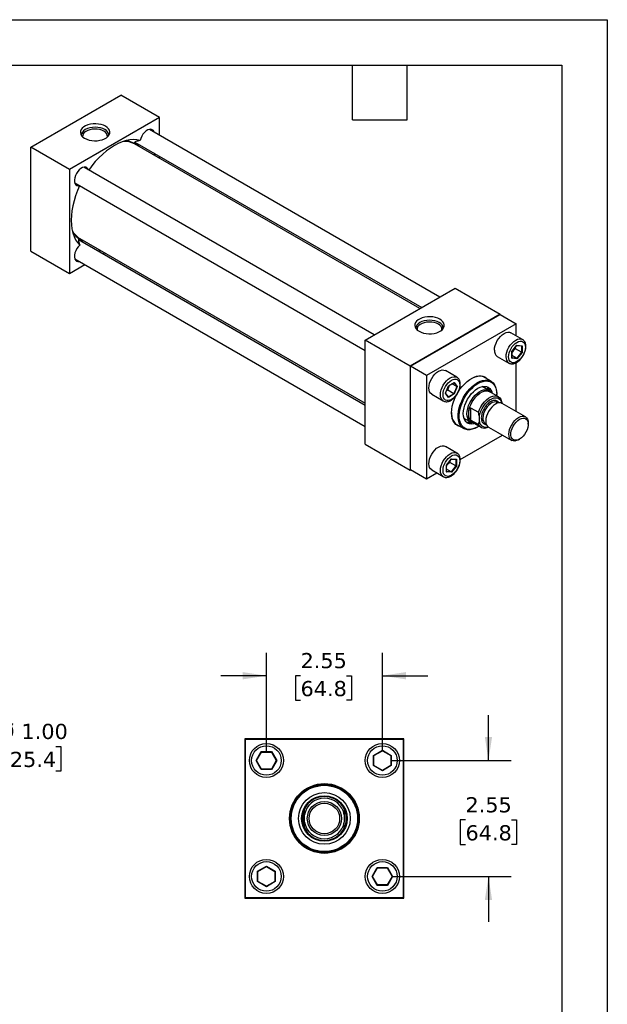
# Model space of a CAD drawing. Header units: inches. Extents: x 0 to 44, y 0 to 34.
# Tile 4 of 4: x 31.1 to 44, y 12.3 to 34. Entities that reach past the tile are written whole.
import ezdxf

# ---------------------------------------------------------------- set-up
doc = ezdxf.new("R2010")
doc.units = ezdxf.units.IN
doc.header["$LTSCALE"] = 4
doc.header["$MEASUREMENT"] = 0
doc.linetypes.add('SLD-Solid', pattern=[0])
doc.layers.add('DIMENSIONS', color=140, linetype='SLD-Solid', lineweight=25)
doc.layers.add('TEXT', color=140, linetype='SLD-Solid', lineweight=25)
doc.styles.add('SLDTEXTSTYLE0', font='VERDANA.TTF')
doc.dimstyles.new('SLDDIMSTYLE2', dxfattribs={"dimtxt": 0.339844, "dimasz": 0.52, "dimexe": 0, "dimexo": 0.0625, "dimgap": 0.084961, "dimtad": 0, "dimtih": 1, "dimtoh": 1, "dimrnd": 1e-09, "dimzin": 12, "dimdsep": 46, "dimtxsty": 'SLDTEXTSTYLE0', "dimsah": 1, "dimcen": 0.09, "dimadec": 0, "dimazin": 3, "dimtfac": 1, "dimtmove": 0, "dimatfit": 0, "dimfxl": 0, "dimfrac": 2, "dimtolj": 1, "dimtzin": 12, "dimarcsym": 0})
doc.dimstyles.new('SLDDIMSTYLE3', dxfattribs={"dimtxt": 0.339844, "dimasz": 0.52, "dimexe": 0, "dimexo": 0.0625, "dimgap": 0.084961, "dimtad": 0, "dimtih": 1, "dimtoh": 1, "dimrnd": 1e-09, "dimzin": 4, "dimdsep": 46, "dimtxsty": 'SLDTEXTSTYLE0', "dimsah": 1, "dimcen": 0.09, "dimadec": 0, "dimazin": 1, "dimtfac": 1, "dimtmove": 0, "dimatfit": 0, "dimfxl": 0, "dimfrac": 2, "dimtolj": 1, "dimtzin": 12, "dimarcsym": 0})

# ---------------------------------------------------------------- blocks, each defined once
blk = doc.blocks.new('_D_3')
at = {"layer": 'DIMENSIONS'}
for p, q in [((30.378, 18.013), (29.378, 18.013)), ((29.378, 18.013), (29.378, 16.93)), ((30.863, 18.013), (30.748, 18.013)), ((30.748, 18.013), (30.748, 17.473)), ((31.872, 18.013), (31.987, 18.013)), ((31.987, 18.013), (31.987, 17.473)), ((30.748, 17.473), (30.863, 17.473)), ((31.987, 17.473), (31.872, 17.473)), ((24.793, 16.93), (27.429, 16.93)), ((27.669, 16.93), (29.878, 16.93)), ((24.793, 15.93), (27.429, 15.93)), ((27.669, 15.93), (29.878, 15.93)), ((29.378, 15.93), (29.378, 14.93))]:
    blk.add_line(p, q, dxfattribs=at)
for points in [[(29.378, 16.93), (29.458, 17.45), (29.298, 17.45)], [(29.378, 15.93), (29.298, 15.41), (29.458, 15.41)]]:
    blk.add_solid(points, dxfattribs=at)
at = {"layer": 'DIMENSIONS', "char_height": 0.3333, "attachment_point": 1, "style": 'SLDTEXTSTYLE0'}
for s, insert in [('%%c', (30.606, 18.512)), ('1.00', (31.119, 18.512)), ('25.4', (30.863, 17.896))]:
    blk.add_mtext(s, dxfattribs=dict(at, insert=insert))
blk = doc.blocks.new('_D_6')
at = {"layer": 'DIMENSIONS'}
for p, q in [((36.504, 17.905), (36.504, 20.07)), ((39.054, 17.905), (39.054, 20.07)), ((36.504, 19.57), (35.504, 19.57)), ((37.255, 19.57), (37.141, 19.57)), ((37.141, 19.57), (37.141, 19.03)), ((38.265, 19.57), (38.379, 19.57)), ((38.379, 19.57), (38.379, 19.03)), ((39.054, 19.57), (40.054, 19.57)), ((37.141, 19.03), (37.255, 19.03)), ((38.379, 19.03), (38.265, 19.03))]:
    blk.add_line(p, q, dxfattribs=at)
for points in [[(36.504, 19.57), (35.984, 19.65), (35.984, 19.49)], [(39.054, 19.57), (39.574, 19.49), (39.574, 19.65)]]:
    blk.add_solid(points, dxfattribs=at)
at = {"layer": 'DIMENSIONS', "char_height": 0.3333, "attachment_point": 1, "style": 'SLDTEXTSTYLE0'}
for s, insert in [('2.55', (37.255, 20.07)), ('64.8', (37.255, 19.454))]:
    blk.add_mtext(s, dxfattribs=dict(at, insert=insert))
blk = doc.blocks.new('_D_7')
at = {"layer": 'DIMENSIONS'}
for p, q in [((41.387, 17.705), (41.387, 18.705)), ((39.254, 17.705), (41.887, 17.705)), ((40.882, 16.399), (40.768, 16.399)), ((40.768, 16.399), (40.768, 15.858)), ((41.892, 16.399), (42.006, 16.399)), ((42.006, 16.399), (42.006, 15.858)), ((40.768, 15.858), (40.882, 15.858)), ((42.006, 15.858), (41.892, 15.858)), ((39.254, 15.155), (41.887, 15.155)), ((41.387, 15.155), (41.387, 14.155))]:
    blk.add_line(p, q, dxfattribs=at)
for points in [[(41.387, 17.705), (41.467, 18.225), (41.307, 18.225)], [(41.387, 15.155), (41.307, 14.635), (41.467, 14.635)]]:
    blk.add_solid(points, dxfattribs=at)
at = {"layer": 'DIMENSIONS', "char_height": 0.3333, "attachment_point": 1, "style": 'SLDTEXTSTYLE0'}
for s, insert in [('2.55', (40.882, 16.898)), ('64.8', (40.882, 16.282))]:
    blk.add_mtext(s, dxfattribs=dict(at, insert=insert))

msp = doc.modelspace()

# ---------------------------------------------------------------- linework, layer by layer
at = {"color": 7, "linetype": 'SLD-Solid'}
for p, q in [((0, 34), (44, 34)), ((44, 34), (44, 0))]:
    msp.add_line(p, q, dxfattribs=at)
for p, q in [((31.322, 31.198), (33.302, 32.34)), ((34.151, 31.851), (33.302, 32.34)), ((34.151, 31.851), (32.171, 30.708)), ((34.151, 31.461), (34.151, 31.851)), ((40.319, 27.9), (33.931, 31.588)), ((32.171, 30.708), (31.322, 31.198)), ((31.322, 28.911), (31.322, 31.198)), ((39.876, 27.645), (33.602, 31.267)), ((33.613, 31.309), (39.919, 27.669)), ((34.151, 30.95), (34.151, 30.999)), ((38.876, 27.068), (32.488, 30.755)), ((32.171, 30.708), (32.171, 28.421)), ((32.288, 30.409), (38.676, 26.721)), ((38.676, 25.517), (32.372, 29.157)), ((32.402, 29.189), (38.676, 25.566)), ((31.322, 28.911), (32.171, 28.421)), ((32.908, 28.847), (32.951, 28.872)), ((32.171, 28.421), (32.508, 28.616)), ((32.288, 28.743), (38.676, 25.055)), ((38.676, 26.952), (40.656, 28.095)), ((40.656, 28.095), (41.646, 27.524)), ((41.646, 27.524), (39.666, 26.381)), ((39.672, 26.377), (41.641, 27.514)), ((41.641, 27.514), (41.994, 27.31)), ((41.646, 27.511), (41.646, 27.524)), ((41.994, 27.31), (40.026, 26.173)), ((41.994, 27.049), (41.994, 27.31)), ((42.136, 26.967), (41.881, 27.114)), ((38.676, 24.666), (38.676, 26.952)), ((39.666, 26.381), (38.676, 26.952)), ((41.903, 26.701), (42.014, 26.838)), ((41.903, 26.553), (41.903, 26.701)), ((41.905, 26.701), (42.013, 26.835)), ((41.905, 26.558), (41.905, 26.701)), ((41.978, 26.791), (41.981, 26.761)), ((42.116, 26.684), (41.981, 26.761)), ((42.116, 26.684), (42.009, 26.552)), ((42.012, 26.834), (42.117, 26.825)), ((42.014, 26.838), (42.125, 26.828)), ((42.125, 26.681), (42.014, 26.543)), ((42.116, 26.825), (42.116, 26.684)), ((42.125, 26.828), (42.125, 26.681)), ((41.581, 26.594), (41.836, 26.447)), ((42.014, 26.543), (41.903, 26.553)), ((42.009, 26.552), (41.905, 26.612)), ((42.009, 26.552), (41.905, 26.561)), ((41.994, 25.383), (41.994, 26.455)), ((39.666, 26.381), (39.666, 24.094)), ((40.026, 26.173), (39.672, 26.377)), ((39.672, 24.104), (39.672, 26.377)), ((40.693, 26.134), (40.439, 26.281)), ((40.026, 26.173), (40.026, 23.9)), ((40.508, 25.949), (40.635, 26.023)), ((40.508, 25.947), (40.632, 26.019)), ((40.689, 25.931), (40.585, 25.992)), ((40.629, 26.017), (40.689, 25.931)), ((40.635, 26.023), (40.699, 25.932)), ((40.689, 26.137), (40.693, 26.134)), ((41.444, 26.047), (41.26, 26.153)), ((40.444, 25.784), (40.508, 25.949)), ((40.508, 25.693), (40.444, 25.784)), ((40.446, 25.787), (40.508, 25.947)), ((40.507, 25.702), (40.446, 25.788)), ((40.494, 25.851), (40.466, 25.839)), ((40.628, 25.774), (40.494, 25.851)), ((40.628, 25.774), (40.506, 25.703)), ((40.689, 25.931), (40.628, 25.774)), ((40.699, 25.932), (40.635, 25.767)), ((41.397, 25.843), (41.248, 25.929)), ((41.606, 25.708), (41.416, 25.818)), ((40.139, 25.762), (40.393, 25.615)), ((40.635, 25.767), (40.508, 25.693)), ((41.568, 25.759), (41.568, 25.772)), ((41.585, 25.58), (41.578, 25.583)), ((41.604, 25.569), (41.585, 25.58)), ((42.199, 25.265), (41.691, 25.558)), ((40.957, 25.25), (40.957, 25.408)), ((40.993, 25.464), (41.165, 25.365)), ((40.993, 25.464), (40.993, 25.194)), ((40.848, 25.236), (40.997, 25.15)), ((41.165, 25.095), (40.993, 25.194)), ((41.029, 25.147), (41.219, 25.037)), ((41.187, 25.165), (41.187, 25.269)), ((42.261, 25.102), (42.261, 25.128)), ((40.661, 25.114), (40.844, 25.008)), ((41.144, 25.038), (41.155, 25.044)), ((41.319, 25.12), (41.338, 25.109)), ((41.391, 25.039), (41.899, 24.745)), ((41.581, 24.929), (41.836, 24.782)), ((40.766, 24.328), (41.694, 24.863)), ((41.84, 24.779), (41.836, 24.782)), ((42.049, 24.76), (42.071, 24.773)), ((38.676, 24.666), (39.666, 24.094)), ((40.693, 24.468), (40.439, 24.615)), ((40.461, 24.202), (40.571, 24.34)), ((40.463, 24.203), (40.571, 24.337)), ((40.535, 24.293), (40.539, 24.263)), ((40.673, 24.185), (40.539, 24.263)), ((40.57, 24.336), (40.675, 24.326)), ((40.571, 24.34), (40.682, 24.33)), ((40.673, 24.327), (40.673, 24.185)), ((40.682, 24.33), (40.682, 24.182)), ((39.666, 24.094), (39.678, 24.101)), ((39.672, 24.104), (40.026, 23.9)), ((40.139, 24.096), (40.393, 23.949)), ((40.461, 24.055), (40.461, 24.202)), ((40.571, 24.045), (40.461, 24.055)), ((40.463, 24.059), (40.463, 24.203)), ((40.567, 24.053), (40.463, 24.114)), ((40.567, 24.053), (40.463, 24.063)), ((40.673, 24.185), (40.567, 24.053)), ((40.682, 24.182), (40.571, 24.045)), ((40.026, 23.9), (40.252, 24.031)), ((36.029, 18.18), (36.029, 14.68)), ((39.529, 18.18), (36.029, 18.18)), ((36.039, 18.17), (36.039, 14.69)), ((39.519, 18.17), (36.039, 18.17)), ((39.519, 14.69), (39.519, 18.17)), ((39.529, 14.68), (39.529, 18.18)), ((36.278, 17.705), (36.391, 17.9)), ((36.288, 17.705), (36.396, 17.892)), ((36.391, 17.9), (36.617, 17.9)), ((36.396, 17.892), (36.391, 17.9)), ((36.396, 17.892), (36.613, 17.892)), ((36.617, 17.9), (36.613, 17.892)), ((36.613, 17.892), (36.721, 17.705)), ((36.617, 17.9), (36.73, 17.705)), ((38.859, 17.818), (39.054, 17.931)), ((38.859, 17.592), (38.859, 17.818)), ((38.859, 17.818), (38.867, 17.813)), ((38.867, 17.813), (39.054, 17.921)), ((38.867, 17.596), (38.867, 17.813)), ((39.054, 17.931), (39.25, 17.818)), ((39.054, 17.931), (39.054, 17.921)), ((39.054, 17.921), (39.242, 17.813)), ((39.242, 17.813), (39.25, 17.818)), ((39.242, 17.813), (39.242, 17.596)), ((39.25, 17.818), (39.25, 17.592)), ((36.391, 17.509), (36.278, 17.705)), ((36.278, 17.705), (36.288, 17.705)), ((36.396, 17.517), (36.288, 17.705)), ((36.721, 17.705), (36.613, 17.517)), ((36.73, 17.705), (36.617, 17.509)), ((36.73, 17.705), (36.721, 17.705)), ((38.859, 17.592), (38.867, 17.596)), ((39.054, 17.479), (38.859, 17.592)), ((39.054, 17.488), (38.867, 17.596)), ((39.242, 17.596), (39.054, 17.488)), ((39.25, 17.592), (39.054, 17.479)), ((39.25, 17.592), (39.242, 17.596)), ((36.391, 17.509), (36.396, 17.517)), ((36.617, 17.509), (36.391, 17.509)), ((36.613, 17.517), (36.396, 17.517)), ((36.617, 17.509), (36.613, 17.517)), ((39.054, 17.479), (39.054, 17.488)), ((37.31, 16.309), (37.31, 16.55)), ((37.342, 16.35), (37.342, 16.509)), ((38.217, 16.509), (38.217, 16.35)), ((38.248, 16.55), (38.248, 16.309)), ((36.309, 15.268), (36.504, 15.381)), ((36.504, 15.381), (36.7, 15.268)), ((36.504, 15.381), (36.504, 15.371)), ((36.309, 15.042), (36.309, 15.268)), ((36.309, 15.268), (36.317, 15.263)), ((36.317, 15.263), (36.504, 15.371)), ((36.317, 15.046), (36.317, 15.263)), ((36.504, 15.371), (36.692, 15.263)), ((36.7, 15.268), (36.692, 15.263)), ((36.692, 15.263), (36.692, 15.046)), ((36.7, 15.268), (36.7, 15.042)), ((38.828, 15.155), (38.941, 15.35)), ((38.838, 15.155), (38.946, 15.342)), ((38.941, 15.35), (39.167, 15.35)), ((38.941, 15.35), (38.946, 15.342)), ((38.946, 15.342), (39.163, 15.342)), ((39.167, 15.35), (39.163, 15.342)), ((39.163, 15.342), (39.271, 15.155)), ((39.167, 15.35), (39.28, 15.155)), ((36.317, 15.046), (36.309, 15.042)), ((36.504, 14.929), (36.309, 15.042)), ((36.504, 14.938), (36.317, 15.046)), ((36.692, 15.046), (36.504, 14.938)), ((36.7, 15.042), (36.504, 14.929)), ((36.7, 15.042), (36.692, 15.046)), ((38.941, 14.959), (38.828, 15.155)), ((38.828, 15.155), (38.838, 15.155)), ((38.946, 14.967), (38.838, 15.155)), ((38.941, 14.959), (38.946, 14.967)), ((39.167, 14.959), (38.941, 14.959)), ((39.163, 14.967), (38.946, 14.967)), ((39.271, 15.155), (39.163, 14.967)), ((39.163, 14.967), (39.167, 14.959)), ((39.28, 15.155), (39.167, 14.959)), ((39.28, 15.155), (39.271, 15.155)), ((36.504, 14.929), (36.504, 14.938)), ((36.029, 14.68), (39.529, 14.68)), ((36.039, 14.69), (39.519, 14.69))]:
    msp.add_line(p, q)
at = {"flags": 128}
for points in [[(32.966, 31.656), (32.92, 31.679), (32.868, 31.695), (32.811, 31.706), (32.752, 31.711), (32.692, 31.71), (32.634, 31.702), (32.579, 31.688), (32.529, 31.668), (32.487, 31.644), (32.453, 31.615), (32.429, 31.584), (32.415, 31.55), (32.413, 31.515), (32.421, 31.481), (32.44, 31.448), (32.469, 31.418), (32.507, 31.392), (32.553, 31.37), (32.606, 31.353), (32.662, 31.342), (32.722, 31.337), (32.781, 31.339), (32.84, 31.347), (32.894, 31.36), (32.944, 31.38), (32.986, 31.404), (33.02, 31.433), (33.044, 31.465), (33.058, 31.498), (33.061, 31.533), (33.052, 31.567), (33.033, 31.6), (33.004, 31.63), (32.966, 31.656)], [(32.951, 31.582), (32.905, 31.604), (32.853, 31.62), (32.796, 31.63), (32.737, 31.634), (32.678, 31.63), (32.621, 31.62), (32.568, 31.604), (32.522, 31.582), (32.485, 31.556), (32.457, 31.526), (32.439, 31.493), (32.434, 31.459), (32.434, 31.457)], [(32.931, 31.548), (32.888, 31.568), (32.839, 31.583), (32.785, 31.592), (32.73, 31.595), (32.674, 31.591), (32.622, 31.58), (32.574, 31.564), (32.533, 31.542), (32.5, 31.516), (32.476, 31.487), (32.464, 31.456), (32.462, 31.424)], [(34.034, 31.529), (34.033, 31.53), (34.018, 31.56), (33.995, 31.58), (33.966, 31.59), (33.932, 31.588), (33.896, 31.576), (33.859, 31.553), (33.823, 31.521), (33.79, 31.482), (33.763, 31.438), (33.742, 31.39), (33.728, 31.343)], [(33.728, 31.343), (33.656, 31.357), (33.58, 31.362), (33.501, 31.356), (33.418, 31.34), (33.334, 31.314), (33.248, 31.278), (33.161, 31.232), (33.074, 31.178), (32.988, 31.114), (32.904, 31.043), (32.821, 30.964), (32.742, 30.878), (32.666, 30.785), (32.597, 30.693)], [(34.062, 31.001), (34.047, 31.04), (34.037, 31.065)], [(32.591, 30.696), (32.58, 30.72), (32.559, 30.743), (32.532, 30.756), (32.499, 30.757), (32.463, 30.748), (32.426, 30.728), (32.39, 30.698), (32.356, 30.661), (32.327, 30.617), (32.304, 30.571), (32.289, 30.523), (32.281, 30.477), (32.282, 30.434), (32.292, 30.399), (32.31, 30.371), (32.335, 30.354), (32.365, 30.347), (32.391, 30.35)], [(32.397, 30.346), (32.351, 30.24), (32.309, 30.128), (32.274, 30.016), (32.247, 29.906), (32.227, 29.797), (32.215, 29.69), (32.211, 29.588), (32.215, 29.49), (32.227, 29.398), (32.247, 29.311), (32.274, 29.232), (32.309, 29.16), (32.351, 29.096), (32.4, 29.041)], [(32.4, 29.041), (32.365, 29.006), (32.335, 28.964), (32.31, 28.918), (32.292, 28.87), (32.282, 28.823), (32.281, 28.78), (32.289, 28.742), (32.304, 28.712), (32.327, 28.692), (32.356, 28.682), (32.39, 28.684), (32.391, 28.684)], [(32.794, 28.913), (32.821, 28.916), (32.862, 28.923)], [(40.32, 27.411), (40.274, 27.433), (40.222, 27.45), (40.165, 27.461), (40.106, 27.466), (40.046, 27.464), (39.988, 27.456), (39.933, 27.442), (39.883, 27.423), (39.841, 27.398), (39.807, 27.37), (39.783, 27.338), (39.769, 27.305), (39.767, 27.27), (39.775, 27.236), (39.794, 27.203), (39.823, 27.173), (39.861, 27.146), (39.907, 27.124), (39.96, 27.107), (40.016, 27.096), (40.076, 27.092), (40.135, 27.093), (40.194, 27.101), (40.249, 27.115), (40.298, 27.135), (40.34, 27.159), (40.374, 27.188), (40.398, 27.219), (40.412, 27.253), (40.415, 27.287), (40.406, 27.322), (40.387, 27.354), (40.358, 27.385), (40.32, 27.411)], [(40.305, 27.337), (40.259, 27.359), (40.207, 27.375), (40.15, 27.385), (40.091, 27.388), (40.032, 27.385), (39.975, 27.375), (39.922, 27.359), (39.876, 27.337), (39.839, 27.311), (39.811, 27.28), (39.794, 27.247), (39.788, 27.213), (39.788, 27.212)], [(40.285, 27.303), (40.242, 27.323), (40.193, 27.338), (40.139, 27.347), (40.084, 27.349), (40.028, 27.345), (39.976, 27.335), (39.928, 27.318), (39.887, 27.297), (39.854, 27.271), (39.83, 27.242), (39.818, 27.211), (39.816, 27.179)], [(41.519, 26.732), (41.523, 26.782), (41.535, 26.835), (41.555, 26.888), (41.581, 26.941), (41.613, 26.99), (41.65, 27.034), (41.69, 27.07), (41.731, 27.099), (41.773, 27.118), (41.812, 27.127), (41.849, 27.126), (41.881, 27.114)], [(41.774, 26.585), (41.778, 26.635), (41.79, 26.688), (41.809, 26.741), (41.836, 26.794), (41.868, 26.843), (41.905, 26.887), (41.944, 26.924), (41.986, 26.952), (42.027, 26.971), (42.067, 26.98), (42.104, 26.979), (42.133, 26.968)], [(41.836, 26.447), (41.836, 26.447), (41.832, 26.45)], [(40.139, 25.762), (40.139, 25.762), (40.112, 25.783), (40.093, 25.814), (40.081, 25.853), (40.077, 25.899), (40.081, 25.949), (40.093, 26.002), (40.112, 26.056), (40.139, 26.108), (40.171, 26.157), (40.207, 26.201), (40.247, 26.238), (40.289, 26.266), (40.33, 26.286), (40.37, 26.295), (40.407, 26.293), (40.439, 26.281)], [(40.394, 25.614), (40.393, 25.615), (40.367, 25.636), (40.347, 25.668), (40.335, 25.707), (40.331, 25.752), (40.335, 25.802), (40.347, 25.855), (40.367, 25.909), (40.393, 25.961), (40.425, 26.01), (40.462, 26.054), (40.502, 26.091), (40.543, 26.119), (40.585, 26.139), (40.624, 26.148), (40.661, 26.146), (40.689, 26.137)], [(41.144, 25.038), (41.086, 25.009), (41.03, 24.99), (40.975, 24.981), (40.924, 24.982), (40.876, 24.993), (40.834, 25.014), (40.798, 25.045), (40.768, 25.085), (40.744, 25.133), (40.729, 25.188), (40.721, 25.25), (40.721, 25.317), (40.729, 25.387), (40.744, 25.461), (40.768, 25.535), (40.798, 25.61), (40.834, 25.683), (40.876, 25.753), (40.924, 25.819), (40.975, 25.879), (41.03, 25.933), (41.086, 25.979), (41.144, 26.017), (41.202, 26.046), (41.258, 26.065), (41.313, 26.074), (41.364, 26.073), (41.412, 26.062), (41.454, 26.041), (41.49, 26.01), (41.52, 25.97), (41.543, 25.922), (41.559, 25.867), (41.567, 25.805), (41.568, 25.772)], [(40.735, 25.834), (40.76, 25.87), (40.81, 25.935), (40.865, 25.993), (40.922, 26.045), (40.98, 26.088), (41.04, 26.122), (41.098, 26.147), (41.155, 26.161), (41.21, 26.165), (41.26, 26.159), (41.306, 26.142), (41.347, 26.116), (41.376, 26.086)], [(41.18, 25.06), (41.126, 25.029), (41.069, 25.005), (41.014, 24.992), (40.962, 24.988), (40.913, 24.995), (40.869, 25.013), (40.83, 25.04), (40.798, 25.076), (40.773, 25.122), (40.755, 25.174), (40.745, 25.234), (40.743, 25.299), (40.749, 25.369), (40.763, 25.442), (40.784, 25.516), (40.813, 25.59), (40.849, 25.663), (40.89, 25.733), (40.937, 25.799), (40.987, 25.859), (41.042, 25.913), (41.098, 25.96), (41.155, 25.997), (41.155, 25.997)], [(41.348, 26.102), (41.317, 26.127), (41.275, 26.148), (41.227, 26.159), (41.175, 26.161), (41.12, 26.151), (41.063, 26.132), (41.004, 26.103), (41.004, 26.103)], [(41.155, 25.997), (41.213, 26.026), (41.269, 26.045), (41.323, 26.053), (41.374, 26.051), (41.421, 26.039), (41.462, 26.017), (41.497, 25.985), (41.526, 25.944), (41.548, 25.895), (41.562, 25.838), (41.568, 25.776), (41.567, 25.73)], [(41.08, 25.117), (41.056, 25.111), (41.01, 25.106), (40.967, 25.112), (40.928, 25.128), (40.896, 25.153), (40.869, 25.188), (40.85, 25.23), (40.838, 25.28), (40.834, 25.336), (40.838, 25.396), (40.85, 25.459), (40.869, 25.524), (40.896, 25.589), (40.928, 25.652), (40.967, 25.712), (41.01, 25.767), (41.056, 25.816), (41.105, 25.858), (41.155, 25.892), (41.206, 25.916), (41.254, 25.931), (41.301, 25.935), (41.344, 25.93), (41.382, 25.914), (41.415, 25.889), (41.441, 25.854), (41.461, 25.812), (41.467, 25.788)], [(40.915, 25.333), (40.919, 25.391), (40.931, 25.451), (40.951, 25.513), (40.977, 25.575), (41.011, 25.634), (41.049, 25.689), (41.092, 25.739), (41.138, 25.781), (41.185, 25.816), (41.233, 25.841), (41.28, 25.857), (41.325, 25.862), (41.366, 25.856), (41.402, 25.84), (41.432, 25.815), (41.442, 25.802)], [(40.957, 25.408), (40.973, 25.47), (40.997, 25.532), (41.028, 25.592), (41.064, 25.649), (41.106, 25.701), (41.151, 25.746), (41.198, 25.783), (41.246, 25.811), (41.294, 25.829), (41.339, 25.836), (41.38, 25.832), (41.416, 25.818)], [(41.374, 25.857), (41.37, 25.902), (41.368, 25.918)], [(40.776, 25.047), (40.76, 25.051), (40.714, 25.067), (40.673, 25.094), (40.639, 25.13), (40.612, 25.175), (40.592, 25.228), (40.58, 25.288), (40.576, 25.354), (40.58, 25.425), (40.592, 25.499), (40.612, 25.575), (40.639, 25.651), (40.673, 25.727), (40.684, 25.748)], [(41.165, 25.365), (41.189, 25.426), (41.219, 25.486), (41.256, 25.542), (41.297, 25.593), (41.342, 25.637), (41.388, 25.674), (41.436, 25.701), (41.483, 25.719), (41.527, 25.726), (41.569, 25.722), (41.605, 25.708), (41.636, 25.684), (41.66, 25.651)], [(41.187, 25.269), (41.199, 25.328), (41.22, 25.388), (41.248, 25.447), (41.282, 25.503), (41.322, 25.555), (41.365, 25.599), (41.411, 25.636), (41.458, 25.662), (41.504, 25.679), (41.547, 25.684), (41.587, 25.679), (41.621, 25.662), (41.649, 25.635), (41.669, 25.599), (41.68, 25.564)], [(41.578, 25.583), (41.578, 25.583), (41.546, 25.592), (41.51, 25.589), (41.472, 25.577), (41.432, 25.554), (41.394, 25.522), (41.358, 25.483), (41.326, 25.438), (41.3, 25.389), (41.281, 25.339), (41.268, 25.289), (41.264, 25.241)], [(41.691, 25.558), (41.658, 25.57), (41.622, 25.572), (41.582, 25.563), (41.541, 25.543), (41.499, 25.515), (41.459, 25.478), (41.423, 25.434), (41.391, 25.385), (41.364, 25.333), (41.345, 25.279), (41.332, 25.226), (41.328, 25.176)], [(40.576, 25.361), (40.577, 25.328), (40.585, 25.265), (40.6, 25.209), (40.624, 25.161), (40.654, 25.121), (40.691, 25.09), (40.734, 25.068), (40.748, 25.063)], [(41.056, 25.132), (41.049, 25.133), (41.011, 25.144), (40.977, 25.164), (40.951, 25.195), (40.931, 25.234), (40.919, 25.28), (40.915, 25.333)], [(40.918, 25.139), (40.933, 25.145), (40.974, 25.164)], [(41.836, 24.883), (41.841, 24.933), (41.853, 24.986), (41.872, 25.04), (41.899, 25.092), (41.931, 25.141), (41.967, 25.185), (42.007, 25.222), (42.049, 25.25), (42.09, 25.269), (42.13, 25.278), (42.166, 25.277), (42.199, 25.265), (42.225, 25.243), (42.245, 25.212), (42.257, 25.173), (42.261, 25.128), (42.261, 25.128)], [(42.071, 25.212), (42.11, 25.23), (42.148, 25.237), (42.182, 25.234), (42.212, 25.221), (42.235, 25.197), (42.251, 25.164), (42.26, 25.124), (42.26, 25.078), (42.251, 25.029), (42.235, 24.978), (42.212, 24.927), (42.182, 24.879), (42.148, 24.837), (42.11, 24.801), (42.071, 24.773), (42.031, 24.755), (41.994, 24.748), (41.959, 24.751), (41.93, 24.764), (41.906, 24.788), (41.89, 24.82), (41.882, 24.86), (41.882, 24.906), (41.89, 24.956), (41.906, 25.007), (41.93, 25.058), (41.959, 25.105), (41.994, 25.148), (42.031, 25.184), (42.071, 25.212)], [(41.581, 24.929), (41.581, 24.929), (41.577, 24.931)], [(41.836, 24.782), (41.836, 24.782), (41.832, 24.784)], [(42.049, 24.76), (42.049, 24.76), (42.007, 24.741), (41.967, 24.732), (41.931, 24.734), (41.899, 24.745), (41.872, 24.767), (41.853, 24.798), (41.841, 24.837), (41.836, 24.883)], [(40.139, 24.096), (40.139, 24.096), (40.112, 24.118), (40.093, 24.149), (40.081, 24.188), (40.077, 24.233), (40.081, 24.283), (40.093, 24.336), (40.112, 24.39), (40.139, 24.442), (40.171, 24.491), (40.207, 24.535), (40.247, 24.572), (40.289, 24.601), (40.33, 24.62), (40.37, 24.629), (40.407, 24.627), (40.439, 24.615)], [(40.396, 23.947), (40.393, 23.949), (40.367, 23.971), (40.347, 24.002), (40.335, 24.041), (40.331, 24.086), (40.335, 24.136), (40.347, 24.189), (40.367, 24.243), (40.393, 24.295), (40.425, 24.344), (40.462, 24.388), (40.502, 24.425), (40.543, 24.454), (40.585, 24.473), (40.624, 24.482), (40.661, 24.48), (40.693, 24.468)], [(40.693, 24.468), (40.693, 24.468), (40.697, 24.466)]]:
    msp.add_lwpolyline(points, dxfattribs=at)
for centre, radius in [((36.504, 17.705), 0.375), ((39.054, 17.705), 0.375), ((37.779, 16.43), 0.767), ((37.779, 16.43), 0.758), ((37.779, 16.43), 0.75), ((37.779, 16.43), 0.729), ((37.779, 16.43), 0.568), ((37.779, 16.43), 0.5), ((37.779, 16.43), 0.501), ((37.779, 16.43), 0.375), ((37.779, 16.43), 0.336), ((36.504, 15.155), 0.375), ((39.054, 15.155), 0.375)]:
    msp.add_circle(centre, radius)
for centre, radius, start, end in [((32.88, 31.428), 0.131, 358.401, 67.0468), ((32.891, 31.446), 0.149, 4.2216, 66.3757), ((33.385, 30.88), 0.443, 60.7619, 93.2664), ((33.395, 30.909), 0.425, 46.1776, 89.4619), ((33.643, 31.368), 0.0855, 240.8955, 280.0181), ((32.629, 29.57), 0.445, 206.781, 239.2014), ((32.609, 29.548), 0.427, 210.6165, 253.7547), ((32.335, 29.102), 0.0854, 19.9836, 59.2827), ((40.234, 27.182), 0.131, 358.401, 67.0468), ((40.245, 27.201), 0.149, 4.2216, 66.3757), ((41.666, 26.715), 0.148, 173.7012, 234.9867), ((41.925, 26.57), 0.153, 174.5586, 232.2749), ((41.229, 25.777), 0.197, 14.7008, 48.6928), ((41.311, 25.329), 0.362, 167.446, 192.554), ((40.97, 25.329), 0.197, 251.3113, 285.3058), ((41.111, 25.28), 0.156, 190.9013, 238.4249), ((41.328, 25.177), 0.142, 184.7374, 291.7492), ((41.396, 25.227), 0.132, 174.0137, 234.6741), ((41.471, 25.158), 0.144, 172.7442, 235.9436), ((41.3, 25.177), 0.159, 211.184, 302.1029), ((37.779, 16.43), 0.484, 25.321, 154.679), ((37.779, 16.43), 0.445, 10.2745, 169.7255), ((37.779, 16.43), 0.484, 165.579, 194.421), ((37.779, 16.43), 0.484, 345.579, 14.421), ((37.779, 16.43), 0.445, 190.2745, 349.7255), ((37.779, 16.43), 0.484, 205.321, 334.679)]:
    msp.add_arc(centre, radius, start, end)
for centre, major_axis, ratio, start_param, end_param in [((41.899, 26.703), (0.00638, -0.00225), 0.218224, 5.57449, 6.206482), ((42.009, 26.841), (-0.00272, 0.00639), 0.565779, 3.435482, 4.067474), ((42.12, 26.683), (0.00638, -0.00225), 0.218224, 4.003694, 5.57449), ((42.12, 26.831), (0.00539, 0.00494), 0.697843, 3.709805, 4.929575), ((41.899, 26.556), (0.00539, 0.00494), 0.697843, 4.929575, 5.714973), ((42.009, 26.546), (-0.00272, 0.00639), 0.565779, 4.067474, 5.63827), ((40.631, 26.025), (0.00158, 0.00714), 0.697855, 3.709862, 4.495341), ((40.439, 25.787), (0.0069, 0.00084), 0.565702, 5.357412, 5.989383), ((40.503, 25.951), (0.00514, -0.0044), 0.218355, 0.076754, 0.708725), ((40.631, 25.77), (0.00514, -0.0044), 0.218355, 0.708725, 2.279522), ((40.695, 25.934), (0.0069, 0.00084), 0.565702, 3.786616, 5.357412), ((40.503, 25.696), (0.00158, 0.00714), 0.697855, 4.495341, 5.714916), ((40.567, 24.342), (-0.00272, 0.00639), 0.565779, 3.435482, 4.067474), ((40.678, 24.333), (0.00539, 0.00494), 0.697843, 3.709805, 4.929575), ((40.456, 24.205), (0.00638, -0.00225), 0.218224, 5.57449, 6.206482), ((40.456, 24.057), (0.00539, 0.00494), 0.697843, 4.929575, 5.714973), ((40.567, 24.047), (-0.00272, 0.00639), 0.565779, 4.067474, 5.63827), ((40.678, 24.185), (0.00638, -0.00225), 0.218224, 4.003694, 5.57449)]:
    msp.add_ellipse(centre, major_axis=major_axis, ratio=ratio, start_param=start_param, end_param=end_param)
for points, knots in [([(33.728, 31.343), (33.71, 31.339), (33.675, 31.332), (33.635, 31.321), (33.609, 31.309), (33.599, 31.296), (33.607, 31.284), (33.626, 31.273), (33.658, 31.262), (33.689, 31.254), (33.711, 31.251), (33.715, 31.251)], [0, 0, 0, 0, 0.174828, 0.349283, 0.482303, 0.616357, 0.697021, 0.778126, 0.852601, 0.972737, 1, 1, 1, 1]), ([(32.473, 29.098), (32.472, 29.1), (32.458, 29.117), (32.435, 29.142), (32.407, 29.166), (32.389, 29.176), (32.376, 29.176), (32.368, 29.16), (32.372, 29.132), (32.383, 29.091), (32.392, 29.064), (32.4, 29.041)], [0, 0, 0, 0, 0.014949, 0.148793, 0.22933, 0.310307, 0.384665, 0.504611, 0.720742, 0.771217, 1, 1, 1, 1]), ([(42.014, 26.479), (41.965, 26.45), (41.918, 26.446), (41.85, 26.486), (41.83, 26.528), (41.83, 26.641), (41.85, 26.706), (41.918, 26.826), (41.965, 26.875), (42.014, 26.903)], [0, 0, 0, 0, 0.25, 0.25, 0.5, 0.5, 0.75, 0.75, 1, 1, 1, 1]), ([(42.014, 26.903), (42.063, 26.931), (42.11, 26.936), (42.178, 26.896), (42.198, 26.853), (42.198, 26.741), (42.178, 26.675), (42.11, 26.556), (42.063, 26.507), (42.014, 26.479)], [0, 0, 0, 0, 0.25, 0.25, 0.5, 0.5, 0.75, 0.75, 1, 1, 1, 1]), ([(42.15, 26.612), (42.159, 26.628), (42.171, 26.651), (42.185, 26.686), (42.195, 26.715), (42.204, 26.75), (42.209, 26.786), (42.21, 26.822), (42.207, 26.856), (42.199, 26.889), (42.185, 26.919), (42.165, 26.945), (42.147, 26.962), (42.134, 26.967), (42.132, 26.968)], [0, 0, 0, 0, 0.118793, 0.167018, 0.246349, 0.327571, 0.413686, 0.50253, 0.593495, 0.686081, 0.780027, 0.875624, 0.974478, 1, 1, 1, 1]), ([(41.981, 26.761), (41.957, 26.741), (41.926, 26.717), (41.908, 26.685), (41.905, 26.679)], [0, 0, 0, 0, 0.821628, 1, 1, 1, 1]), ([(41.831, 26.45), (41.831, 26.45), (41.841, 26.442), (41.864, 26.434), (41.898, 26.428), (41.934, 26.432), (41.971, 26.442), (42.006, 26.459), (42.041, 26.483), (42.071, 26.509), (42.097, 26.536), (42.118, 26.563), (42.136, 26.588), (42.146, 26.605), (42.15, 26.612)], [0, 0, 0, 0, 0.002851, 0.108365, 0.210505, 0.314683, 0.419038, 0.521014, 0.618473, 0.724305, 0.802786, 0.869228, 0.949396, 1, 1, 1, 1]), ([(40.388, 25.752), (40.388, 25.808), (40.407, 25.873), (40.476, 25.993), (40.523, 26.042), (40.62, 26.099), (40.667, 26.103), (40.736, 26.063), (40.755, 26.021), (40.755, 25.964)], [0, 0, 0, 0, 0.25, 0.25, 0.5, 0.5, 0.75, 0.75, 1, 1, 1, 1]), ([(40.708, 25.779), (40.717, 25.796), (40.729, 25.818), (40.743, 25.853), (40.753, 25.883), (40.761, 25.918), (40.766, 25.953), (40.768, 25.989), (40.764, 26.023), (40.756, 26.056), (40.743, 26.086), (40.723, 26.112), (40.704, 26.129), (40.69, 26.135), (40.687, 26.136)], [0, 0, 0, 0, 0.117886, 0.165744, 0.244469, 0.325071, 0.410529, 0.498695, 0.588966, 0.680845, 0.774074, 0.868942, 0.967041, 1, 1, 1, 1]), ([(40.755, 25.964), (40.755, 25.908), (40.736, 25.843), (40.667, 25.723), (40.62, 25.674), (40.523, 25.618), (40.476, 25.613), (40.407, 25.653), (40.388, 25.696), (40.388, 25.752)], [0, 0, 0, 0, 0.25, 0.25, 0.5, 0.5, 0.75, 0.75, 1, 1, 1, 1]), ([(40.394, 25.615), (40.403, 25.61), (40.422, 25.6), (40.456, 25.596), (40.492, 25.599), (40.528, 25.609), (40.564, 25.627), (40.598, 25.65), (40.629, 25.677), (40.654, 25.704), (40.676, 25.73), (40.693, 25.755), (40.704, 25.773), (40.708, 25.779)], [0, 0, 0, 0, 0.091448, 0.195527, 0.301681, 0.408015, 0.511926, 0.611234, 0.719074, 0.799044, 0.866747, 0.948436, 1, 1, 1, 1]), ([(40.529, 25.959), (40.523, 25.949), (40.505, 25.917), (40.498, 25.878), (40.494, 25.851)], [0, 0, 0, 0, 0.298773, 1, 1, 1, 1]), ([(41.619, 25.568), (41.615, 25.575), (41.605, 25.594), (41.581, 25.613), (41.548, 25.625), (41.5, 25.626), (41.434, 25.603), (41.369, 25.55), (41.321, 25.494), (41.288, 25.444), (41.262, 25.391), (41.236, 25.321), (41.232, 25.273), (41.229, 25.241)], [0, 0, 0, 0, 0.050603, 0.1272, 0.203796, 0.278801, 0.418133, 0.557465, 0.63247, 0.709067, 0.785663, 0.860668, 1, 1, 1, 1]), ([(40.957, 25.408), (40.958, 25.414), (40.96, 25.42), (40.963, 25.432), (40.966, 25.438), (40.971, 25.449), (40.974, 25.455), (40.98, 25.461), (40.982, 25.463), (40.987, 25.465), (40.99, 25.466), (40.993, 25.464)], [0, 0, 0, 0, 0.25, 0.25, 0.5, 0.5, 0.75, 0.75, 0.875, 0.875, 1, 1, 1, 1]), ([(40.993, 25.194), (40.99, 25.195), (40.987, 25.198), (40.982, 25.203), (40.98, 25.205), (40.974, 25.212), (40.971, 25.217), (40.966, 25.227), (40.963, 25.232), (40.96, 25.241), (40.958, 25.246), (40.957, 25.25)], [0, 0, 0, 0, 0.125, 0.125, 0.25, 0.25, 0.5, 0.5, 0.75, 0.75, 1, 1, 1, 1]), ([(41.229, 25.241), (41.232, 25.213), (41.236, 25.169), (41.262, 25.129), (41.288, 25.107), (41.316, 25.095), (41.336, 25.096), (41.343, 25.096)], [0, 0, 0, 0, 0.338985, 0.521466, 0.70782, 0.894174, 1, 1, 1, 1]), ([(40.571, 23.98), (40.523, 23.952), (40.476, 23.947), (40.407, 23.987), (40.388, 24.03), (40.388, 24.143), (40.407, 24.208), (40.476, 24.327), (40.523, 24.376), (40.571, 24.405)], [0, 0, 0, 0, 0.25, 0.25, 0.5, 0.5, 0.75, 0.75, 1, 1, 1, 1]), ([(40.539, 24.263), (40.514, 24.243), (40.484, 24.218), (40.466, 24.187), (40.463, 24.181)], [0, 0, 0, 0, 0.821628, 1, 1, 1, 1]), ([(40.571, 24.405), (40.62, 24.433), (40.667, 24.437), (40.736, 24.398), (40.755, 24.355), (40.755, 24.242), (40.736, 24.177), (40.667, 24.058), (40.62, 24.008), (40.571, 23.98)], [0, 0, 0, 0, 0.25, 0.25, 0.5, 0.5, 0.75, 0.75, 1, 1, 1, 1]), ([(40.708, 24.114), (40.717, 24.13), (40.729, 24.153), (40.743, 24.187), (40.753, 24.217), (40.761, 24.252), (40.766, 24.287), (40.768, 24.323), (40.764, 24.358), (40.756, 24.39), (40.743, 24.42), (40.724, 24.447), (40.706, 24.459), (40.698, 24.466)], [0, 0, 0, 0, 0.1222632, 0.1718977, 0.2535454, 0.3371402, 0.4257713, 0.5172107, 0.6108334, 0.7061236, 0.8028144, 0.9012042, 1, 1, 1, 1]), ([(40.397, 23.948), (40.405, 23.944), (40.423, 23.934), (40.456, 23.93), (40.492, 23.933), (40.528, 23.944), (40.564, 23.961), (40.598, 23.984), (40.629, 24.011), (40.654, 24.038), (40.676, 24.065), (40.693, 24.089), (40.704, 24.107), (40.708, 24.114)], [0, 0, 0, 0, 0.0824214, 0.187534, 0.294743, 0.4021339, 0.5070771, 0.6073719, 0.716283, 0.7970473, 0.8654228, 0.9479232, 1, 1, 1, 1]), ([(36.179, 17.705), (36.179, 17.791), (36.213, 17.874), (36.335, 17.996), (36.418, 18.03), (36.59, 18.03), (36.673, 17.996), (36.795, 17.874), (36.829, 17.791), (36.829, 17.705)], [0, 0, 0, 0, 0.25, 0.25, 0.5, 0.5, 0.75, 0.75, 1, 1, 1, 1]), ([(39.054, 17.38), (38.968, 17.38), (38.885, 17.414), (38.763, 17.536), (38.729, 17.619), (38.729, 17.791), (38.763, 17.874), (38.885, 17.996), (38.968, 18.03), (39.054, 18.03)], [0, 0, 0, 0, 0.25, 0.25, 0.5, 0.5, 0.75, 0.75, 1, 1, 1, 1]), ([(39.054, 18.03), (39.14, 18.03), (39.223, 17.996), (39.345, 17.874), (39.379, 17.791), (39.379, 17.619), (39.345, 17.536), (39.223, 17.414), (39.14, 17.38), (39.054, 17.38)], [0, 0, 0, 0, 0.25, 0.25, 0.5, 0.5, 0.75, 0.75, 1, 1, 1, 1]), ([(36.829, 17.705), (36.829, 17.619), (36.795, 17.536), (36.673, 17.414), (36.59, 17.38), (36.418, 17.38), (36.335, 17.414), (36.213, 17.536), (36.179, 17.619), (36.179, 17.705)], [0, 0, 0, 0, 0.25, 0.25, 0.5, 0.5, 0.75, 0.75, 1, 1, 1, 1]), ([(37.31, 16.55), (37.313, 16.559), (37.315, 16.567), (37.32, 16.583), (37.323, 16.591), (37.329, 16.607), (37.332, 16.615), (37.337, 16.626), (37.338, 16.629), (37.341, 16.635), (37.342, 16.637), (37.342, 16.637)], [0, 0, 0, 0, 0.25, 0.25, 0.5, 0.5, 0.75, 0.75, 0.875, 0.875, 1, 1, 1, 1]), ([(38.217, 16.637), (38.217, 16.637), (38.218, 16.635), (38.22, 16.629), (38.222, 16.626), (38.226, 16.615), (38.23, 16.607), (38.236, 16.591), (38.238, 16.583), (38.243, 16.567), (38.246, 16.559), (38.248, 16.55)], [0, 0, 0, 0, 0.125, 0.125, 0.25, 0.25, 0.5, 0.5, 0.75, 0.75, 1, 1, 1, 1]), ([(37.342, 16.223), (37.342, 16.223), (37.341, 16.225), (37.338, 16.23), (37.337, 16.234), (37.332, 16.244), (37.329, 16.252), (37.323, 16.268), (37.32, 16.276), (37.315, 16.293), (37.313, 16.301), (37.31, 16.309)], [0, 0, 0, 0, 0.125, 0.125, 0.25, 0.25, 0.5, 0.5, 0.75, 0.75, 1, 1, 1, 1]), ([(38.248, 16.309), (38.246, 16.301), (38.243, 16.293), (38.238, 16.276), (38.236, 16.268), (38.23, 16.252), (38.226, 16.244), (38.222, 16.234), (38.22, 16.23), (38.218, 16.225), (38.217, 16.223), (38.217, 16.223)], [0, 0, 0, 0, 0.25, 0.25, 0.5, 0.5, 0.75, 0.75, 0.875, 0.875, 1, 1, 1, 1]), ([(36.504, 14.83), (36.418, 14.83), (36.335, 14.864), (36.213, 14.986), (36.179, 15.069), (36.179, 15.241), (36.213, 15.324), (36.335, 15.446), (36.418, 15.48), (36.504, 15.48)], [0, 0, 0, 0, 0.25, 0.25, 0.5, 0.5, 0.75, 0.75, 1, 1, 1, 1]), ([(36.504, 15.48), (36.59, 15.48), (36.673, 15.446), (36.795, 15.324), (36.829, 15.241), (36.829, 15.069), (36.795, 14.986), (36.673, 14.864), (36.59, 14.83), (36.504, 14.83)], [0, 0, 0, 0, 0.25, 0.25, 0.5, 0.5, 0.75, 0.75, 1, 1, 1, 1]), ([(38.729, 15.155), (38.729, 15.241), (38.763, 15.324), (38.885, 15.446), (38.968, 15.48), (39.14, 15.48), (39.223, 15.446), (39.345, 15.324), (39.379, 15.241), (39.379, 15.155)], [0, 0, 0, 0, 0.25, 0.25, 0.5, 0.5, 0.75, 0.75, 1, 1, 1, 1]), ([(39.379, 15.155), (39.379, 15.069), (39.345, 14.986), (39.223, 14.864), (39.14, 14.83), (38.968, 14.83), (38.885, 14.864), (38.763, 14.986), (38.729, 15.069), (38.729, 15.155)], [0, 0, 0, 0, 0.25, 0.25, 0.5, 0.5, 0.75, 0.75, 1, 1, 1, 1])]:
    msp.add_open_spline(points, degree=3, knots=knots)
for points in [[(41.66, 25.651), (41.67, 25.618), (41.677, 25.586), (41.682, 25.554)], [(41.187, 25.269), (41.183, 25.3), (41.175, 25.332), (41.165, 25.365)], [(41.165, 25.095), (41.175, 25.116), (41.183, 25.139), (41.187, 25.165)], [(37.342, 16.509), (37.342, 16.553), (37.342, 16.596), (37.342, 16.637)], [(38.217, 16.637), (38.217, 16.596), (38.217, 16.553), (38.217, 16.509)], [(37.342, 16.223), (37.342, 16.264), (37.342, 16.306), (37.342, 16.35)], [(38.217, 16.223), (38.217, 16.264), (38.217, 16.306), (38.217, 16.35)]]:
    msp.add_open_spline(points, degree=3)
at = {"layer": 'TEXT'}
for p, q in [((1, 33), (43, 33)), ((38.4, 31.8), (38.4, 33)), ((39.6, 31.8), (39.6, 33)), ((43, 33), (43, 1)), ((38.4, 31.8), (39.6, 31.8))]:
    msp.add_line(p, q, dxfattribs=at)

# ---------------------------------------------------------------- dimensions: what is measured, and where the dimension line sits
at = {"layer": 'DIMENSIONS'}
dim = msp.add_linear_dim(base=(39.054, 19.57), p1=(36.504, 17.705), p2=(39.054, 17.705), dimstyle='SLDDIMSTYLE2', dxfattribs=at)
dim.commit()
dim.dimension.update_dxf_attribs({"geometry": '_D_6', "text_midpoint": (37.76, 19.57), "dimtype": 160})
dim = msp.add_linear_dim(base=(41.387, 15.155), p1=(39.054, 17.705), p2=(39.054, 15.155), angle=90, dimstyle='SLDDIMSTYLE2', dxfattribs=at)
dim.commit()
dim.dimension.update_dxf_attribs({"geometry": '_D_7', "text_midpoint": (41.387, 16.399), "dimtype": 160})
dim = msp.add_linear_dim(base=(29.378, 15.93), p1=(24.593, 16.93), p2=(24.593, 15.93), angle=90, text='%%c<>', dimstyle='SLDDIMSTYLE3', dxfattribs=at)
dim.commit()
dim.dimension.update_dxf_attribs({"geometry": '_D_3', "text_midpoint": (29.378, 18.013), "dimtype": 160})

doc.saveas('drawing.dxf')
